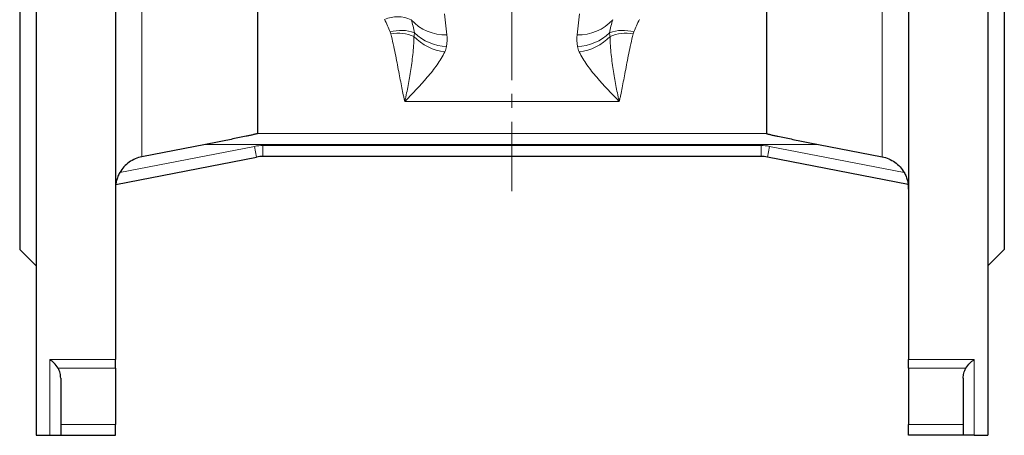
# Model space of a CAD drawing. Header units: millimetres. Extents: x -264 to 603, y -322 to 377.
# Tile 4 of 6: x 418 to 598, y -5 to 71. Entities that reach past the tile are written whole.
import ezdxf

# ---------------------------------------------------------------- set-up
doc = ezdxf.new("R2010")
doc.units = ezdxf.units.MM
doc.linetypes.add('CENTERX2', pattern=[20.32, 12.7, -2.54, 2.54, -2.54])
doc.layers.add('FORMAT', color=7, linetype='Continuous')

msp = doc.modelspace()

# ---------------------------------------------------------------- linework, layer by layer
at = {"color": 7, "linetype": 'Continuous', "lineweight": 25}
for p, q in [((417.81, 160.73), (417.81, 28.73)), ((597.81, 160.73), (597.81, 28.73)), ((461.31, 139.73), (461.31, 49.93)), ((554.31, 139.73), (554.31, 49.93)), ((420.81, 93.24), (420.81, -5.27)), ((435.31, 93.24), (435.31, 8.57)), ((580.31, 93.24), (580.31, 8.57)), ((594.81, 93.24), (594.81, -5.27)), ((451.79, 47.94), (440.17, 45.68)), ((563.84, 47.94), (575.46, 45.68)), ((435.38, 40.61), (461.13, 45.62)), ((553.35, 45.73), (462.28, 45.73)), ((580.25, 40.61), (554.5, 45.62)), ((417.81, 28.73), (420.81, 25.73)), ((594.81, 25.73), (597.81, 28.73)), ((435.31, 7.01), (435.31, 8.57)), ((580.31, 7.01), (580.31, 8.57)), ((435.31, 7.01), (435.31, -3.3)), ((580.31, 7.01), (580.31, -3.3)), ((425.31, 5.16), (425.31, -3.3)), ((590.31, 5.16), (590.31, -3.3)), ((425.31, -3.3), (425.31, -5.27)), ((435.31, -5.27), (435.31, -3.3)), ((580.31, -5.27), (580.31, -3.3)), ((590.31, -3.3), (590.31, -5.27)), ((420.81, -5.27), (423.31, -5.27)), ((425.31, -5.27), (435.31, -5.27)), ((590.31, -5.27), (580.31, -5.27)), ((592.31, -5.27), (594.81, -5.27))]:
    msp.add_line(p, q, dxfattribs=at)
at = {"color": 8, "linetype": 'Continuous', "lineweight": 18}
for p, q in [((440.17, 143.84), (440.17, 45.68)), ((575.46, 143.84), (575.46, 45.68)), ((495.92, 68), (495.5, 71.83)), ((519.71, 68), (520.13, 71.83)), ((527.42, 55.76), (488.21, 55.76)), ((461.31, 49.93), (554.31, 49.93)), ((460.75, 47.58), (436.12, 42.79)), ((563.84, 47.94), (451.79, 47.94)), ((460.75, 47.58), (461.13, 45.62)), ((462.28, 47.73), (553.35, 47.73)), ((462.28, 47.73), (462.28, 45.73)), ((553.35, 47.73), (553.35, 45.73)), ((554.88, 47.58), (554.5, 45.62)), ((554.88, 47.58), (579.51, 42.79)), ((435.31, 8.57), (423.31, 8.57)), ((423.31, 8.57), (423.31, -5.27)), ((580.31, 8.57), (592.31, 8.57)), ((592.31, 8.57), (592.31, -5.27)), ((424.84, 7.01), (435.31, 7.01)), ((590.79, 7.01), (580.31, 7.01)), ((435.31, -3.3), (425.31, -3.3)), ((580.31, -3.3), (590.31, -3.3))]:
    msp.add_line(p, q, dxfattribs=at)
for centre, radius, start, end in [((486.88, 65.24), 6.05, 65.4854, 113.1731), ((495.51, 76.16), 8.17, 221.4356, 272.8222), ((520.11, 76.16), 8.17, 267.1778, 318.5644), ((487.53, 62.01), 6.78, 68.8994, 106.8726), ((528.1, 62.01), 6.78, 73.1274, 111.1006), ((486.96, 60.57), 7.7, 67.5579, 99.5654), ((496.69, 74.15), 9.38, 223.5746, 262.8465), ((496.14, 74.74), 8.89, 226.0604, 268.1344), ((519.49, 74.74), 8.89, 271.8656, 313.9396), ((518.94, 74.15), 9.38, 277.1535, 316.4254), ((528.67, 60.57), 7.7, 80.4346, 112.4421), ((462.28, 39.73), 8, 90, 101), ((553.35, 39.73), 8, 79, 90)]:
    msp.add_arc(centre, radius, start, end, dxfattribs=at)
at = {"color": 7, "linetype": 'Continuous', "lineweight": 25}
for centre, start, end in [((462.28, 39.73), 90, 101), ((553.35, 39.73), 79, 90), ((441.31, 39.73), 171.5296, 180), ((574.31, 39.73), 0, 8.4704)]:
    msp.add_arc(centre, 6, start, end, dxfattribs=at)
at = {"color": 8, "linetype": 'Continuous', "lineweight": 18}
for points in [[(484.5, 70.81), (484.89, 70.04), (485.24, 69.26), (485.56, 68.5)], [(489.97, 68.34), (489.83, 69.14), (489.64, 69.95), (489.39, 70.75)], [(525.66, 68.34), (525.8, 69.14), (525.99, 69.95), (526.24, 70.75)], [(531.13, 70.81), (530.74, 70.04), (530.39, 69.26), (530.07, 68.5)], [(485.56, 68.5), (485.61, 68.39), (485.65, 68.28), (485.68, 68.16)], [(530.07, 68.5), (530.02, 68.39), (529.98, 68.28), (529.95, 68.16)], [(489.89, 67.69), (489.95, 67.91), (489.97, 68.12), (489.97, 68.34)], [(495.85, 65.86), (495.96, 66.57), (496, 67.28), (495.92, 68)], [(519.78, 65.86), (519.66, 66.57), (519.63, 67.28), (519.71, 68)], [(525.73, 67.69), (525.68, 67.91), (525.66, 68.12), (525.66, 68.34)], [(495.52, 64.85), (495.68, 65.18), (495.79, 65.51), (495.85, 65.86)], [(520.11, 64.85), (519.94, 65.18), (519.83, 65.51), (519.78, 65.86)]]:
    msp.add_open_spline(points, degree=3, dxfattribs=at)
for points, knots in [([(485.68, 68.16), (485.98, 66.91), (486.23, 65.71), (486.7, 63.41), (486.91, 62.31), (487.31, 60.22), (487.49, 59.23), (487.77, 57.85), (487.85, 57.41), (487.99, 56.77), (488.03, 56.56), (488.12, 56.15), (488.16, 55.95), (488.21, 55.76)], [0, 0, 0, 0, 0.25, 0.25, 0.5, 0.5, 0.75, 0.75, 0.875, 0.875, 0.9375, 0.9375, 1, 1, 1, 1]), ([(489.89, 67.69), (489.87, 66.55), (489.79, 65.44), (489.57, 63.29), (489.43, 62.25), (489.12, 60.25), (488.95, 59.29), (488.68, 57.91), (488.58, 57.46), (488.44, 56.81), (488.4, 56.59), (488.3, 56.17), (488.25, 55.96), (488.21, 55.76)], [0, 0, 0, 0, 0.25, 0.25, 0.5, 0.5, 0.75, 0.75, 0.875, 0.875, 0.9375, 0.9375, 1, 1, 1, 1]), ([(525.73, 67.69), (525.76, 66.55), (525.84, 65.44), (526.06, 63.29), (526.2, 62.25), (526.51, 60.25), (526.68, 59.29), (526.95, 57.91), (527.05, 57.46), (527.19, 56.81), (527.23, 56.59), (527.33, 56.17), (527.37, 55.96), (527.42, 55.76)], [0, 0, 0, 0, 0.25, 0.25, 0.5, 0.5, 0.75, 0.75, 0.875, 0.875, 0.9375, 0.9375, 1, 1, 1, 1]), ([(529.95, 68.16), (529.65, 66.91), (529.4, 65.71), (528.93, 63.41), (528.72, 62.31), (528.32, 60.22), (528.14, 59.23), (527.86, 57.85), (527.77, 57.41), (527.64, 56.77), (527.6, 56.56), (527.51, 56.15), (527.47, 55.95), (527.42, 55.76)], [0, 0, 0, 0, 0.25, 0.25, 0.5, 0.5, 0.75, 0.75, 0.875, 0.875, 0.9375, 0.9375, 1, 1, 1, 1]), ([(495.52, 64.85), (495.13, 64.05), (494.65, 63.27), (493.57, 61.72), (492.97, 60.96), (491.05, 58.7), (489.63, 57.23), (488.21, 55.76)], [0, 0, 0, 0, 0.25, 0.25, 0.5, 0.5, 1, 1, 1, 1]), ([(520.11, 64.85), (520.5, 64.05), (520.98, 63.27), (522.06, 61.72), (522.66, 60.96), (524.58, 58.7), (526, 57.23), (527.42, 55.76)], [0, 0, 0, 0, 0.25, 0.25, 0.5, 0.5, 1, 1, 1, 1])]:
    msp.add_open_spline(points, degree=3, knots=knots, dxfattribs=at)
at = {"color": 7, "linetype": 'Continuous', "lineweight": 25}
for points, knots in [([(461.31, 49.93), (461.31, 49.92), (461.27, 49.9), (461.13, 49.86), (461.05, 49.84), (460.79, 49.78), (460.6, 49.73), (460.22, 49.64), (460.02, 49.6), (459.62, 49.51), (459.42, 49.47), (458.81, 49.34), (458.41, 49.26), (457.59, 49.09), (457.18, 49.01), (455.94, 48.76), (455.11, 48.59), (453.45, 48.27), (452.62, 48.1), (451.79, 47.94)], [0, 0, 0, 0, 0.03125, 0.03125, 0.0625, 0.0625, 0.125, 0.125, 0.1875, 0.1875, 0.25, 0.25, 0.375, 0.375, 0.5, 0.5, 0.75, 0.75, 1, 1, 1, 1]), ([(554.31, 49.93), (554.31, 49.92), (554.36, 49.9), (554.5, 49.86), (554.58, 49.84), (554.84, 49.78), (555.03, 49.73), (555.41, 49.64), (555.61, 49.6), (556.01, 49.51), (556.21, 49.47), (556.82, 49.34), (557.22, 49.26), (558.04, 49.09), (558.45, 49.01), (559.69, 48.76), (560.51, 48.59), (562.17, 48.27), (563, 48.1), (563.84, 47.94)], [0, 0, 0, 0, 0.03125, 0.03125, 0.0625, 0.0625, 0.125, 0.125, 0.1875, 0.1875, 0.25, 0.25, 0.375, 0.375, 0.5, 0.5, 0.75, 0.75, 1, 1, 1, 1]), ([(440.17, 45.68), (439.75, 45.6), (439.34, 45.47), (438.55, 45.13), (438.18, 44.92), (437.49, 44.43), (437.16, 44.14), (436.59, 43.51), (436.34, 43.16), (436.12, 42.79)], [0, 0, 0, 0, 0.25, 0.25, 0.5, 0.5, 0.75, 0.75, 1, 1, 1, 1]), ([(575.46, 45.68), (575.88, 45.6), (576.29, 45.47), (577.08, 45.13), (577.45, 44.92), (578.14, 44.43), (578.47, 44.14), (579.04, 43.51), (579.29, 43.16), (579.51, 42.79)], [0, 0, 0, 0, 0.25, 0.25, 0.5, 0.5, 0.75, 0.75, 1, 1, 1, 1]), ([(436.12, 42.79), (435.98, 42.54), (435.86, 42.29), (435.7, 41.91), (435.66, 41.78), (435.58, 41.54), (435.55, 41.42), (435.49, 41.21), (435.47, 41.11), (435.43, 40.94), (435.42, 40.86), (435.39, 40.68), (435.38, 40.61), (435.38, 40.61)], [0, 0, 0, 0, 0.25, 0.25, 0.375, 0.375, 0.5, 0.5, 0.625, 0.625, 0.75, 0.75, 1, 1, 1, 1]), ([(579.51, 42.79), (579.65, 42.54), (579.77, 42.29), (579.93, 41.91), (579.97, 41.78), (580.05, 41.54), (580.08, 41.42), (580.14, 41.21), (580.16, 41.11), (580.2, 40.94), (580.21, 40.86), (580.24, 40.68), (580.25, 40.61), (580.25, 40.61)], [0, 0, 0, 0, 0.25, 0.25, 0.375, 0.375, 0.5, 0.5, 0.625, 0.625, 0.75, 0.75, 1, 1, 1, 1]), ([(424.84, 7.01), (424.63, 7.37), (424.38, 7.67), (423.99, 8.06), (423.86, 8.18), (423.66, 8.34), (423.59, 8.39), (423.45, 8.48), (423.38, 8.53), (423.31, 8.57)], [0, 0, 0, 0, 0.5, 0.5, 0.75, 0.75, 0.875, 0.875, 1, 1, 1, 1]), ([(590.79, 7.01), (591, 7.37), (591.24, 7.67), (591.64, 8.06), (591.77, 8.18), (591.97, 8.34), (592.04, 8.39), (592.18, 8.48), (592.25, 8.53), (592.31, 8.57)], [0, 0, 0, 0, 0.5, 0.5, 0.75, 0.75, 0.875, 0.875, 1, 1, 1, 1]), ([(425.31, 5.16), (425.31, 5.48), (425.28, 5.8), (425.12, 6.42), (425, 6.73), (424.84, 7.01)], [0, 0, 0, 0, 0.5, 0.5, 1, 1, 1, 1]), ([(590.31, 5.16), (590.31, 5.48), (590.35, 5.8), (590.51, 6.42), (590.62, 6.73), (590.79, 7.01)], [0, 0, 0, 0, 0.5, 0.5, 1, 1, 1, 1]), ([(423.31, -5.27), (423.32, -5.27), (423.51, -5.27), (423.89, -5.27), (424.36, -5.27), (424.73, -5.27), (424.99, -5.27), (425.18, -5.27), (425.28, -5.27), (425.29, -5.27), (425.29, -5.27)], [0, 0, 0, 0, 0.003338, 0.216289, 0.429234, 0.57136, 0.713492, 0.855596, 0.961171, 1, 1, 1, 1]), ([(592.31, -5.27), (592.31, -5.27), (592.12, -5.27), (591.74, -5.27), (591.27, -5.27), (590.9, -5.27), (590.63, -5.27), (590.45, -5.27), (590.35, -5.27), (590.34, -5.27), (590.34, -5.27)], [0, 0, 0, 0, 0.00334, 0.216407, 0.42947, 0.571673, 0.713883, 0.856065, 0.961698, 1, 1, 1, 1])]:
    msp.add_open_spline(points, degree=3, knots=knots, dxfattribs=at)
at = {"layer": 'FORMAT', "linetype": 'CENTERX2', "lineweight": 18}
msp.add_line((507.81, 39.38), (507.81, 376.61), dxfattribs=at)

doc.saveas('drawing.dxf')
